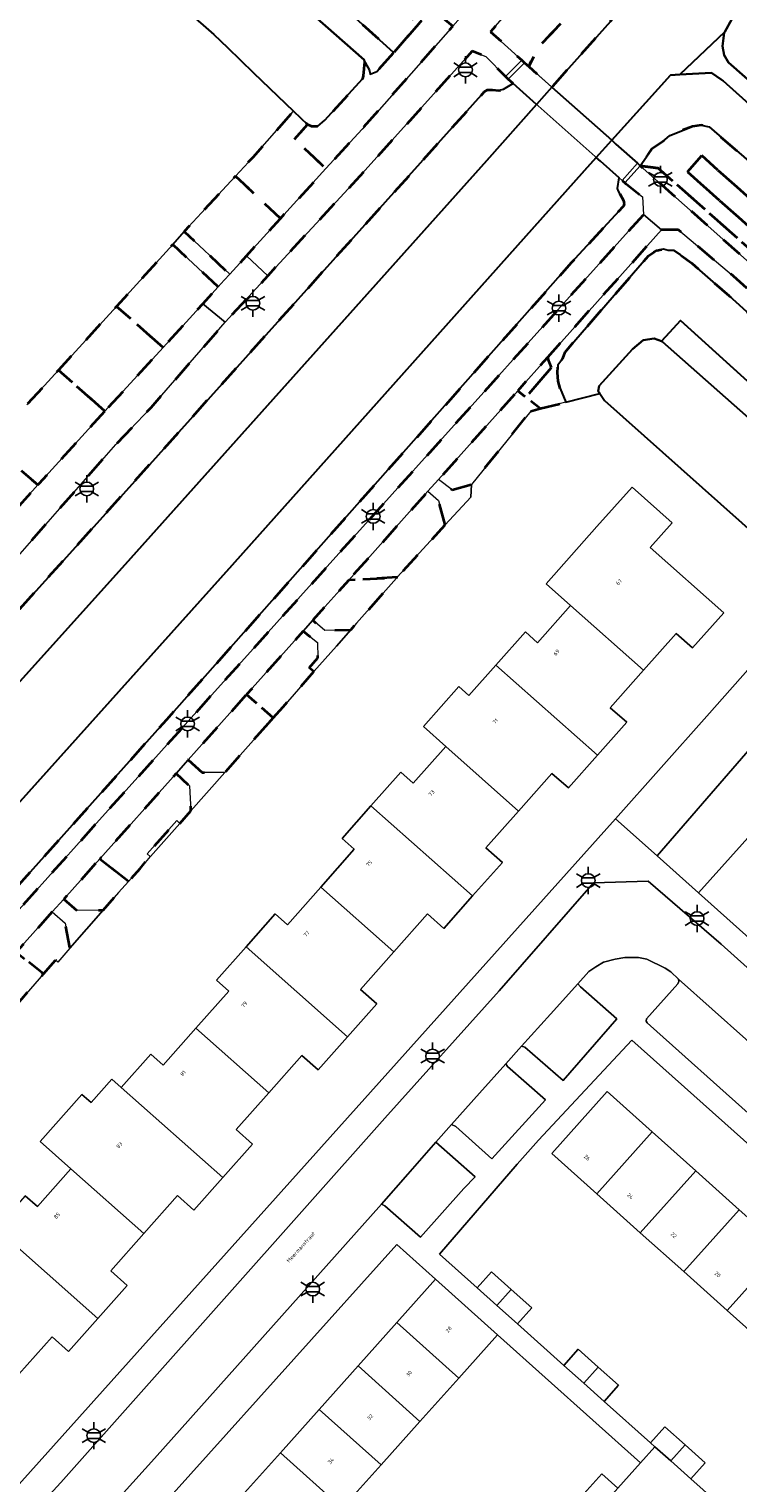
# Model space of a CAD drawing. Extents: x 105780 to 185197, y 477999 to 525027.
# Tile 246 of 256: x 108890 to 108956, y 479747 to 479881. Entities that reach past the tile are written whole.
import ezdxf
from ezdxf.enums import TextEntityAlignment as Align

# ---------------------------------------------------------------- set-up
doc = ezdxf.new("R2010")
doc.units = 0
doc.linetypes.add('XX-HIDDEN', pattern=[4, 2, -2])
for name, color, linetype, lineweight in [('B-GV-GR-MATERIAALGRENS-G', 252, 'XX-HIDDEN', 35), ('B-RO-IE-MEUBILAIR_WEGMEUBILAIR-S', 252, 'Continuous', 25), ('B-WE-GW-WATERGANG_SLOOT_INSTEEK-G', 252, 'Continuous', 30), ('B-XX-KG-KADASTRAAL_BEBOUWING-G', 252, 'Continuous', 20), ('B1-WE-KW-KUNSTWERK_DEK-BRUG', 252, 'Continuous', 18), ('B1-WE-KW-KUNSTWERK_LANDHOOFD-GV', 252, 'Continuous', 18), ('B1-WE-OG-BEBOUWING-T18', 7, 'Continuous', 18), ('B1-WE-OG-TERREIN_ERF-GV', 252, 'Continuous', 18), ('B1-WE-OG-TOPOGRAFIE-T18', 10, 'Continuous', 18), ('B1-WE-VH-VERHARDING_ASFALT-GV', 252, 'Continuous', 18), ('B1-WE-VH-VERHARDING_BETONSTRAATSTEEN-GV', 252, 'Continuous', 18), ('B1-WE-VH-VERHARDING_TEGEL-GV', 252, 'Continuous', 18)]:
    doc.layers.add(name, color=color, linetype=linetype, lineweight=lineweight)
doc.styles.add('NLCS-ISO', font='NLCS-ISO.ttf')
doc.styles.add('NLCS-ISO-M200-T18', font='NLCS-ISO.ttf', dxfattribs={"height": 0.36})

# ---------------------------------------------------------------- blocks, each defined once
blk = doc.blocks.new('B-SIE-WEG_LICHTMAST-SO')
at = {"ltscale": 0.1}
for p, q in [((-1.1, 0.63), (-2.19, 1.27)), ((0, 1.27), (0, 2.53)), ((1.1, 0.63), (2.19, 1.27)), ((-1.1, -0.63), (-2.19, -1.27)), ((0, -1.27), (0, -2.53)), ((1.1, -0.63), (2.19, -1.27))]:
    blk.add_line(p, q, dxfattribs=at)
at = {"flags": 128}
for points in [[(-1.16, 0.5), (1.16, 0.5)], [(-1.16, -0.5), (1.16, -0.5)]]:
    blk.add_lwpolyline(points, dxfattribs=at)
at = {"ltscale": 0.1}
blk.add_circle((0, 0), 1.27, dxfattribs=at)
at = {"style": 'NLCS-ISO'}
blk.add_attdef('TYPE', text='', height=1.8, dxfattribs=at).set_placement((0, 2.53), align=Align.BOTTOM_CENTER)

msp = doc.modelspace()

# ---------------------------------------------------------------- linework, layer by layer
at = {"layer": 'B-GV-GR-MATERIAALGRENS-G', "flags": 128}
for points in [[(108887.532, 479917.007), (108885.185, 479914.41), (108924.063, 479879.288), (108926.378, 479881.913)], [(108941.62, 479884.17), (108941.97, 479884.37), (108942.64, 479884.9), (108942.85, 479885), (108943.03, 479885.01), (108943.88, 479884.51), (108944.28, 479884.37), (108944.49, 479884.47), (108944.79, 479884.74), (108939.937, 479889.096), (108933.06, 479881.23), (108935.95, 479878.58), (108936.204, 479878.354), (108936.59, 479878.01), (108937.06, 479878.95), (108937.35, 479879.65)], [(108945.717, 479883.915), (108944.79, 479884.74), (108944.49, 479884.47), (108944.28, 479884.37), (108943.88, 479884.51), (108943.03, 479885.01), (108942.85, 479885), (108942.64, 479884.9), (108941.97, 479884.37), (108941.62, 479884.17), (108937.35, 479879.65), (108937.06, 479878.95), (108936.59, 479878.01), (108938.746, 479876.089)], [(108929.559, 479881.741), (108927.55, 479883.363), (108926.378, 479881.913), (108924.063, 479879.288), (108922.521, 479877.538), (108921.895, 479877.281), (108921.885, 479877.331), (108921.805, 479877.733), (108921.363, 479878.475), (108921.378, 479878.426), (108921.236, 479877.148), (108921.177, 479876.851), (108917.697, 479873.028), (108917.042, 479872.452), (108916.49, 479872.428), (108916.081, 479872.629), (108914.892, 479871.248), (108917.796, 479868.527), (108921.14, 479872.19)], [(108935.143, 479876.434), (108934.694, 479876.834), (108934.44, 479877.06), (108932.62, 479878.94), (108931.35, 479879.42), (108920.6, 479867.46), (108912.4, 479858.6), (108908.46, 479854.29), (108901.55, 479846.35), (108898.31, 479842.95), (108887.03, 479830.09), (108878.36, 479820.59), (108865.14, 479805.97), (108861.156, 479801.48), (108860.86, 479800.78), (108856.16, 479795.67), (108833, 479769.87), (108831.78, 479768.37), (108831.47, 479767.9), (108831.18, 479767.14), (108831.09, 479766.3), (108830.94, 479765.75), (108831.12, 479765.01), (108831.42, 479764.22), (108831.71, 479763.66), (108832.409, 479762.978), (108845.218, 479751.468), (108845.658, 479751.074), (108849.457, 479755.313), (108894.66, 479805.75), (108896.246, 479807.515), (108947.23, 479864.26), (108947.13, 479865.9), (108945.63, 479867.09), (108945.497, 479867.208), (108945.243, 479867.434), (108944.968, 479867.68), (108944.838, 479866.7), (108944.92, 479866.43), (108945.38, 479865.56), (108945.45, 479865.26), (108945.37, 479865.05), (108940.54, 479859.78), (108903, 479817.4), (108895.091, 479808.555), (108851.69, 479760.02), (108850.88, 479759.39), (108850.18, 479758.94), (108848.92, 479758.44), (108847.95, 479757.95), (108846.91, 479757.75), (108846.13, 479757.78), (108845.2, 479757.71), (108844.3, 479757.73), (108842.75, 479758.35), (108838.39, 479761.67), (108837.67, 479762.39), (108837.03, 479763.32), (108836.42, 479764.85), (108836.15, 479766.43), (108836.27, 479767.69), (108836.88, 479769.03), (108838.27, 479770.8), (108849.63, 479783.74), (108878.5, 479815.61), (108897.1, 479836.25), (108932.47, 479875.64), (108932.76, 479875.83), (108933.23, 479875.85), (108933.81, 479875.78), (108934.22, 479875.86)], [(108914.892, 479871.248), (108916.081, 479872.629), (108914.786, 479873.871), (108910.999, 479869.553), (108909.401, 479867.829), (108913.583, 479863.911), (108917.796, 479868.527)], [(108946.93, 479868.8), (108948.61, 479868.57), (108968.687, 479850.795), (108974.144, 479845.888), (108978.397, 479850.71), (108953.32, 479872.4), (108952.57, 479872.57), (108951.77, 479872.45), (108949.68, 479871.61), (108949.01, 479871.01), (108947.99, 479870.34), (108947.501, 479869.63)], [(108951.31, 479868.241), (108952.643, 479869.732), (108975.021, 479849.751), (108973.688, 479848.26)], [(108951.31, 479868.241), (108973.688, 479848.26), (108975.021, 479849.751), (108952.643, 479869.732)], [(108948.61, 479868.57), (108946.93, 479868.8), (108968.02, 479850.05), (108974.234, 479844.478), (108974.895, 479845.213), (108979.154, 479850.056), (108981.416, 479852.62), (108982.747, 479854.128), (108983.951, 479855.493), (108983.201, 479856.155), (108978.397, 479850.71), (108974.144, 479845.888), (108968.687, 479850.795)], [(108913.583, 479863.911), (108909.401, 479867.829), (108908.96, 479867.353), (108906.242, 479864.421), (108904.643, 479862.696), (108908.868, 479858.738), (108910.412, 479860.438)], [(109032.73, 479786.9), (109031.97, 479789.21), (109031.23, 479790.46), (109018.828, 479801.685), (108994.98, 479823.27), (108976.28, 479839.975), (108967.7, 479847.64), (108955.59, 479858.54), (108950.47, 479862.84), (108948.89, 479862.85), (108938.319, 479851.005), (108938.707, 479850.076), (108939.29, 479850.29), (108939.75, 479850.91), (108939.96, 479851.52), (108947.7, 479860.44), (108948.19, 479860.79), (108948.48, 479860.93), (108949.08, 479861.07), (108949.53, 479860.94), (108950.04, 479860.93), (108950.66, 479860.54), (108951.71, 479859.75), (108955.19, 479856.72), (108975.121, 479838.673), (108984.869, 479829.846), (108986.93, 479827.98), (109012.61, 479805.15), (109017.038, 479801.174), (109017.718, 479800.563), (109026.43, 479792.74), (109027.65, 479791.57), (109028.31, 479790.85), (109028.79, 479790.18), (109029.18, 479789.42), (109029.71, 479788.18), (109030.33, 479787.04), (109030.45, 479785.61), (109030.36, 479784.14), (109030.09, 479782.72), (109029.821, 479781.949), (109031.65, 479780.66), (109032.45, 479782.28), (109032.71, 479783.88), (109032.79, 479785.41)], [(108907.801, 479857.561), (108903.59, 479861.482), (108898.375, 479855.755), (108902.693, 479851.946), (108906.375, 479855.988)], [(108902.693, 479851.946), (108898.375, 479855.755), (108892.988, 479849.839), (108897.304, 479846.032)], [(108938.707, 479850.076), (108938.319, 479851.005), (108935.57, 479847.924), (108936.321, 479847.327)], [(108897.304, 479846.032), (108892.988, 479849.839), (108890.056, 479846.618), (108886.787, 479842.975), (108891.076, 479839.192), (108891.19, 479839.32)], [(108939.51, 479848.15), (108939.33, 479848.83), (108939.26, 479849.63), (108939.29, 479850.29), (108938.707, 479850.076), (108936.321, 479847.327), (108937.649, 479846.269), (108940.043, 479846.873)], [(108936.78, 479846.05), (108937.649, 479846.269), (108936.321, 479847.327), (108935.57, 479847.924), (108928.235, 479839.704), (108929.49, 479838.74), (108931.29, 479839.24)], [(108891.076, 479839.192), (108886.787, 479842.975), (108876.266, 479831.255), (108880.578, 479827.451)], [(108928.858, 479835.486), (108928.24, 479837.76), (108927.25, 479838.6), (108919.906, 479830.374), (108924.398, 479830.624)], [(108924.33, 479830.55), (108924.398, 479830.624), (108919.906, 479830.374), (108916.571, 479826.639), (108917.68, 479825.69), (108920.104, 479825.76), (108920.639, 479826.366)], [(108916.68, 479821.88), (108916.24, 479822.24), (108917.03, 479823.17), (108917, 479824.58), (108915.67, 479825.63), (108910.433, 479819.764), (108912.892, 479817.579), (108913.823, 479818.619)], [(108912.489, 479817.129), (108912.892, 479817.579), (108910.433, 479819.764), (108905.02, 479813.7), (108906.32, 479812.51), (108908.432, 479812.53)], [(108904.248, 479807.798), (108904.253, 479807.794), (108905.28, 479808.958), (108905.14, 479811.29), (108903.893, 479812.437), (108896.833, 479804.526), (108899.486, 479802.415), (108900.56, 479803.612), (108901.488, 479804.746), (108901.226, 479804.979), (108903.956, 479808.057)], [(108899.486, 479802.415), (108896.833, 479804.526), (108893.5, 479800.79), (108894.74, 479799.71), (108897.134, 479799.75), (108898.556, 479801.379)], [(108892.422, 479799.588), (108889.081, 479795.854), (108891.603, 479793.849), (108892.72, 479795.13), (108892.935, 479794.933), (108894.06, 479796.222), (108893.62, 479798.55)], [(108888.808, 479790.644), (108889.59, 479791.54), (108891.603, 479793.849), (108889.081, 479795.854), (108881.702, 479787.608), (108882.9, 479786.5), (108885.217, 479786.58), (108887.489, 479789.139)]]:
    msp.add_lwpolyline(points, close=True, dxfattribs=at)
at = {"layer": 'B-WE-GW-WATERGANG_SLOOT_INSTEEK-G', "flags": 128}
for points in [[(109037.277, 479973.822), (109031.167, 479979.502), (109000, 479944.927), (108971.255, 479912.587), (108946.736, 479885.06), (108945.717, 479883.915), (108938.746, 479876.089), (108944.285, 479871.156), (108949.725, 479877.198), (108950.596, 479877.247), (108954.768, 479881.201), (108955.425, 479882.4), (108979.517, 479909.123), (109000, 479931.794), (109005.85, 479938.458), (109015.443, 479950.248)], [(108885.185, 479914.41), (108883.322, 479912.349), (108897.014, 479900.053), (108921.323, 479878.611), (108921.363, 479878.475), (108921.805, 479877.733), (108921.885, 479877.331), (108921.895, 479877.281), (108922.521, 479877.538), (108924.063, 479879.288)], [(108954.768, 479881.201), (108950.596, 479877.247), (108953.533, 479877.411), (108954.437, 479876.81), (108954.631, 479876.681), (108978.609, 479855.142), (108979.913, 479856.614), (108955.113, 479878.369), (108954.707, 479879.066), (108954.572, 479879.887), (108954.722, 479881.117)], [(108937.323, 479874.491), (108932.695, 479869.295), (108899.714, 479832.407), (108842.764, 479769.142), (108841.582, 479767.829), (108841.093, 479766.828), (108840.917, 479765.867), (108840.839, 479764.919), (108841.059, 479764.055), (108841.45, 479763.33), (108842.096, 479762.646), (108842.913, 479762.131), (108843.957, 479761.657), (108844.833, 479761.565), (108845.499, 479761.631), (108846.365, 479762.106), (108848.688, 479764.671), (108870.271, 479788.505), (108909.098, 479831.747), (108941.751, 479868.341), (108942.853, 479869.565), (108944.285, 479871.156), (108938.746, 479876.089)], [(108981.793, 479826.264), (108950.666, 479854.437), (108949.659, 479853.325), (108948.892, 479852.523), (108949.006, 479852.478), (109000, 479807.384), (109022.5, 479787.215), (109023.994, 479785.876), (109024.619, 479785.242), (109025.012, 479784.61), (109026.571, 479784.237), (109026.726, 479785.841), (109013.725, 479797.484), (109001.004, 479808.877)], [(108948.892, 479852.523), (108948.23, 479852.781), (108947.21, 479852.605), (108946.214, 479851.791), (108943.119, 479848.375), (108943.044, 479847.881), (108943.186, 479847.666), (108943.618, 479847.013), (108963.424, 479829.374), (108971.352, 479822.313), (108986.974, 479808.4), (108987.748, 479809.262), (108989.757, 479807.458), (108988.99, 479806.604), (109000, 479796.799), (109010.131, 479788.262), (109014.33, 479785.055), (109016.773, 479783.189), (109017.182, 479782.877), (109017.507, 479782.047), (109017.534, 479781.185), (109022.5, 479787.215), (109000, 479807.384), (108949.006, 479852.478)]]:
    msp.add_lwpolyline(points, close=True, dxfattribs=at)
for points in [[(108800.686, 479974.205), (108907.397, 479880.955), (108908.652, 479879.751), (108911.081, 479877.423), (108914.786, 479873.871), (108916.081, 479872.629), (108916.49, 479872.428), (108917.042, 479872.452), (108917.697, 479873.028), (108921.177, 479876.851), (108921.236, 479877.148), (108921.378, 479878.426), (108921.363, 479878.475), (108921.323, 479878.611), (108897.014, 479900.053), (108883.322, 479912.349)], [(108955.425, 479882.4), (108954.768, 479881.201), (108954.722, 479881.117), (108954.572, 479879.887), (108954.707, 479879.066), (108955.113, 479878.369), (108979.913, 479856.614)], [(108842.764, 479769.142), (108899.714, 479832.407), (108932.695, 479869.295), (108937.323, 479874.491), (108935.143, 479876.434), (108934.22, 479875.86), (108933.81, 479875.78), (108933.23, 479875.85), (108932.76, 479875.83), (108932.47, 479875.64), (108897.1, 479836.25), (108878.5, 479815.61)], [(108978.609, 479855.142), (108954.631, 479876.681), (108954.437, 479876.81), (108953.533, 479877.411), (108950.596, 479877.247), (108949.725, 479877.198), (108944.285, 479871.156), (108944.678, 479870.806), (108946.676, 479869.026), (108946.93, 479868.8), (108947.501, 479869.63), (108947.99, 479870.34), (108949.01, 479871.01), (108949.68, 479871.61), (108951.77, 479872.45), (108952.57, 479872.57), (108953.32, 479872.4), (108978.397, 479850.71)], [(108851.69, 479760.02), (108895.091, 479808.555), (108903, 479817.4), (108940.54, 479859.78), (108945.37, 479865.05), (108945.45, 479865.26), (108945.38, 479865.56), (108944.92, 479866.43), (108944.838, 479866.7), (108944.968, 479867.68), (108943.244, 479869.216), (108942.853, 479869.565), (108941.751, 479868.341), (108909.098, 479831.747), (108870.271, 479788.505)], [(108975.121, 479838.673), (108955.19, 479856.72), (108951.71, 479859.75), (108950.66, 479860.54), (108950.04, 479860.93), (108949.53, 479860.94), (108949.08, 479861.07), (108948.48, 479860.93), (108948.19, 479860.79), (108947.7, 479860.44), (108939.96, 479851.52), (108939.75, 479850.91), (108939.29, 479850.29), (108939.26, 479849.63), (108939.33, 479848.83), (108939.51, 479848.15), (108940.043, 479846.873), (108943.186, 479847.666), (108943.044, 479847.881), (108943.119, 479848.375), (108946.214, 479851.791), (108947.21, 479852.605), (108948.23, 479852.781), (108948.892, 479852.523), (108949.659, 479853.325), (108950.666, 479854.437), (108981.793, 479826.264)]]:
    msp.add_lwpolyline(points, dxfattribs=at)
at = {"layer": 'B-XX-KG-KADASTRAAL_BEBOUWING-G', "flags": 128}
for points in [[(108947.859, 479833.386), (108949.9, 479835.687), (108946.169, 479838.994), (108942.919, 479835.33), (108938.206, 479830.015), (108940.475, 479828.003), (108947.237, 479822.006), (108950.265, 479825.42), (108951.784, 479824.073), (108954.681, 479827.34)], [(108947.237, 479822.006), (108940.475, 479828.003), (108937.42, 479824.558), (108936.284, 479825.566), (108933.548, 479822.481), (108942.965, 479814.129), (108945.677, 479817.187), (108944.158, 479818.534)], [(108933.548, 479822.481), (108931.045, 479819.658), (108930.11, 479820.486), (108926.823, 479816.78), (108928.894, 479814.943), (108935.656, 479808.946), (108938.747, 479812.433), (108940.267, 479811.086), (108942.965, 479814.129)], [(108935.656, 479808.946), (108928.894, 479814.943), (108925.877, 479811.541), (108924.741, 479812.549), (108921.967, 479809.421), (108931.384, 479801.07), (108934.147, 479804.185), (108932.628, 479805.532)], [(108921.967, 479809.421), (108919.291, 479806.403), (108920.42, 479805.402), (108917.306, 479801.89), (108924.075, 479795.887), (108927.204, 479799.416), (108928.723, 479798.069), (108931.384, 479801.07)], [(108924.075, 479795.887), (108917.306, 479801.89), (108914.22, 479798.411), (108913.091, 479799.412), (108910.386, 479796.362), (108919.803, 479788.01), (108922.504, 479791.056), (108920.985, 479792.403)], [(108910.386, 479796.362), (108907.641, 479793.267), (108908.778, 479792.259), (108905.732, 479788.824), (108912.493, 479782.827), (108915.561, 479786.287), (108917.08, 479784.94), (108919.803, 479788.01)], [(108912.493, 479782.827), (108905.732, 479788.824), (108902.691, 479785.395), (108901.555, 479786.403), (108898.805, 479783.302), (108908.222, 479774.95), (108910.974, 479778.054), (108909.455, 479779.401)], [(108898.805, 479783.302), (108897.932, 479784.076), (108896.015, 479781.913), (108895.171, 479782.661), (108891.298, 479778.293), (108894.15, 479775.764), (108900.912, 479769.767), (108904.031, 479773.285), (108905.55, 479771.938), (108908.222, 479774.95)], [(108948.048, 479779.192), (108943.869, 479782.933), (108938.726, 479777.187), (108942.905, 479773.446)], [(108952.078, 479775.584), (108948.048, 479779.192), (108942.905, 479773.446), (108946.936, 479769.839)], [(108900.912, 479769.767), (108894.15, 479775.764), (108891.049, 479772.266), (108889.912, 479773.274), (108887.224, 479770.242), (108896.641, 479761.891), (108899.358, 479764.955), (108897.839, 479766.301)], [(108956.109, 479771.977), (108952.078, 479775.584), (108946.936, 479769.839), (108950.967, 479766.231)], [(108960.139, 479768.369), (108956.109, 479771.977), (108950.967, 479766.231), (108954.997, 479762.624)], [(108887.224, 479770.242), (108884.482, 479767.151), (108885.618, 479766.143), (108882.569, 479762.705), (108889.331, 479756.708), (108892.401, 479760.171), (108893.921, 479758.824), (108896.641, 479761.891)], [(108964.169, 479764.761), (108960.139, 479768.369), (108954.997, 479762.624), (108959.028, 479759.016)], [(108931.817, 479764.72), (108933.638, 479763.092), (108934.972, 479764.582), (108933.15, 479766.211)], [(108927.965, 479765.525), (108924.365, 479761.503), (108930.108, 479756.363), (108933.709, 479760.383)], [(108934.972, 479764.582), (108933.638, 479763.092), (108935.554, 479761.379), (108936.887, 479762.87)], [(108924.365, 479761.503), (108920.766, 479757.482), (108926.506, 479752.344), (108930.108, 479756.363)], [(108939.85, 479757.539), (108941.705, 479755.881), (108943.038, 479757.371), (108941.183, 479759.03)], [(108920.766, 479757.482), (108917.166, 479753.461), (108922.905, 479748.324), (108926.506, 479752.344)], [(108943.038, 479757.371), (108941.705, 479755.881), (108943.587, 479754.198), (108944.92, 479755.689)], [(108917.166, 479753.461), (108913.566, 479749.44), (108919.303, 479744.305), (108922.905, 479748.324)], [(108947.89, 479750.35), (108948.296, 479749.987), (108949.77, 479748.67), (108951.103, 479750.16), (108949.223, 479751.841)], [(108951.103, 479750.16), (108949.77, 479748.67), (108951.627, 479747.01), (108952.959, 479748.501)], [(108913.566, 479749.44), (108909.967, 479745.418), (108915.702, 479740.285), (108919.303, 479744.305)], [(108944.864, 479746.157), (108943.375, 479747.493), (108941.411, 479745.301), (108942.902, 479743.967)]]:
    msp.add_lwpolyline(points, close=True, dxfattribs=at)
at = {"layer": 'B1-WE-KW-KUNSTWERK_DEK-BRUG', "flags": 128}
msp.add_lwpolyline([(108934.44, 479877.06), (108934.694, 479876.834), (108945.243, 479867.434), (108945.497, 479867.208), (108946.93, 479868.8), (108946.676, 479869.026), (108936.204, 479878.354), (108935.95, 479878.58)], close=True, dxfattribs=at)
at = {"layer": 'B1-WE-KW-KUNSTWERK_LANDHOOFD-GV', "flags": 128}
for points in [[(108936.204, 479878.354), (108935.95, 479878.58), (108934.44, 479877.06), (108934.694, 479876.834)], [(108946.93, 479868.8), (108946.676, 479869.026), (108945.243, 479867.434), (108945.497, 479867.208)]]:
    msp.add_lwpolyline(points, close=True, dxfattribs=at)
at = {"layer": 'B1-WE-OG-TERREIN_ERF-GV', "flags": 128}
for points in [[(108890.056, 479846.618), (108892.988, 479849.839), (108898.375, 479855.755), (108903.59, 479861.482), (108904.643, 479862.696), (108906.242, 479864.421), (108908.96, 479867.353), (108909.401, 479867.829), (108910.999, 479869.553), (108914.786, 479873.871), (108911.081, 479877.423), (108908.652, 479879.751), (108907.397, 479880.955), (108800.686, 479974.205)], [(108963.424, 479829.374), (108943.618, 479847.013), (108943.186, 479847.666), (108940.043, 479846.873), (108937.649, 479846.269), (108936.78, 479846.05), (108931.29, 479839.24), (108931.22, 479838.06), (108928.858, 479835.486), (108924.398, 479830.624), (108924.33, 479830.55), (108920.639, 479826.366), (108920.104, 479825.76), (108918.757, 479824.233), (108916.68, 479821.88), (108913.823, 479818.619), (108912.892, 479817.579), (108912.489, 479817.129), (108908.432, 479812.53), (108905.28, 479808.958), (108904.253, 479807.794), (108904.248, 479807.798), (108901.512, 479804.725), (108901.488, 479804.746), (108900.56, 479803.612), (108899.486, 479802.415), (108898.556, 479801.379), (108897.134, 479799.75), (108894.06, 479796.222), (108892.935, 479794.933), (108892.72, 479795.13), (108891.603, 479793.849), (108889.59, 479791.54)], [(108889.912, 479773.274), (108891.049, 479772.266), (108894.15, 479775.764), (108891.298, 479778.293), (108895.171, 479782.661), (108896.015, 479781.913), (108897.932, 479784.076), (108898.805, 479783.302), (108901.555, 479786.403), (108902.691, 479785.395), (108905.732, 479788.824), (108908.778, 479792.259), (108907.641, 479793.267), (108910.386, 479796.362), (108913.091, 479799.412), (108914.22, 479798.411), (108917.306, 479801.89), (108920.42, 479805.402), (108919.291, 479806.403), (108921.967, 479809.421), (108924.741, 479812.549), (108925.877, 479811.541), (108928.894, 479814.943), (108926.823, 479816.78), (108930.11, 479820.486), (108931.045, 479819.658), (108933.548, 479822.481), (108936.284, 479825.566), (108937.42, 479824.558), (108940.475, 479828.003), (108938.206, 479830.015), (108942.919, 479835.33), (108946.169, 479838.994), (108949.9, 479835.687), (108947.859, 479833.386), (108954.681, 479827.34), (108951.784, 479824.073), (108950.265, 479825.42), (108947.237, 479822.006), (108944.158, 479818.534), (108945.677, 479817.187), (108942.965, 479814.129), (108940.267, 479811.086), (108938.747, 479812.433), (108935.656, 479808.946), (108932.628, 479805.532), (108934.147, 479804.185), (108931.384, 479801.07), (108928.723, 479798.069), (108927.204, 479799.416), (108924.075, 479795.887), (108920.985, 479792.403), (108922.504, 479791.056), (108919.803, 479788.01), (108917.08, 479784.94), (108915.561, 479786.287), (108912.493, 479782.827), (108909.455, 479779.401), (108910.974, 479778.054), (108908.222, 479774.95), (108905.55, 479771.938), (108904.031, 479773.285), (108900.912, 479769.767), (108897.839, 479766.301), (108899.358, 479764.955), (108896.641, 479761.891), (108893.921, 479758.824), (108892.401, 479760.171), (108889.331, 479756.708)], [(108885.82, 479742.64), (108944.65, 479808.24), (108953.099, 479817.753), (108957.861, 479823.115)], [(108965.564, 479816.11), (108952.334, 479801.364), (108988.02, 479769.43)], [(108976.469, 479743.406), (108984.9, 479753.24), (108983.269, 479754.681), (108970.87, 479765.64), (108946.15, 479787.7), (108937.51, 479778.41), (108935.52, 479776.19), (108928.322, 479767.845), (108931.817, 479764.72), (108933.15, 479766.211), (108934.972, 479764.582), (108936.887, 479762.87), (108935.554, 479761.379), (108939.85, 479757.539), (108941.183, 479759.03), (108943.038, 479757.371), (108944.92, 479755.689), (108943.587, 479754.198), (108947.89, 479750.35), (108949.223, 479751.841), (108951.103, 479750.16), (108952.959, 479748.501), (108951.627, 479747.01), (108955.923, 479743.17)], [(108941.411, 479745.301), (108943.375, 479747.493), (108944.864, 479746.157), (108946.953, 479748.488), (108933.709, 479760.383), (108930.108, 479756.363), (108926.506, 479752.344), (108922.905, 479748.324), (108919.303, 479744.305)]]:
    msp.add_lwpolyline(points, dxfattribs=at)
for points in [[(108942.905, 479773.446), (108938.726, 479777.187), (108943.869, 479782.933), (108948.048, 479779.192), (108952.078, 479775.584), (108956.109, 479771.977), (108960.139, 479768.369), (108964.169, 479764.761), (108968.199, 479761.154), (108972.23, 479757.546), (108976.26, 479753.939), (108980.439, 479750.198), (108975.298, 479744.454), (108971.119, 479748.195), (108967.088, 479751.802), (108963.058, 479755.409), (108959.028, 479759.016), (108954.997, 479762.624), (108950.967, 479766.231), (108946.936, 479769.839)], [(108917.166, 479753.461), (108920.766, 479757.482), (108924.365, 479761.503), (108927.965, 479765.525), (108924.363, 479768.749), (108895.71, 479736.83), (108895.62, 479735.54), (108898.644, 479732.769), (108899.17, 479733.357), (108902.768, 479737.376), (108906.367, 479741.397), (108909.967, 479745.418), (108913.566, 479749.44)]]:
    msp.add_lwpolyline(points, close=True, dxfattribs=at)
at = {"layer": 'B1-WE-VH-VERHARDING_ASFALT-GV', "flags": 128}
for points in [[(108931.35, 479879.42), (108932.62, 479878.94), (108934.44, 479877.06), (108935.95, 479878.58), (108933.06, 479881.23), (108939.937, 479889.096), (108937.752, 479891.055), (108930.936, 479883.303), (108929.559, 479881.741), (108921.14, 479872.19), (108917.796, 479868.527), (108913.583, 479863.911), (108910.412, 479860.438), (108912.4, 479858.6), (108920.6, 479867.46)], [(108934.44, 479877.06), (108934.694, 479876.834), (108945.243, 479867.434), (108945.497, 479867.208), (108946.93, 479868.8), (108946.676, 479869.026), (108936.204, 479878.354), (108935.95, 479878.58)], [(108898.31, 479842.95), (108901.55, 479846.35), (108908.46, 479854.29), (108906.375, 479855.988), (108902.693, 479851.946), (108897.304, 479846.032), (108891.19, 479839.32), (108891.076, 479839.192), (108880.578, 479827.451), (108872.58, 479818.505), (108867.249, 479812.541), (108862.986, 479807.773), (108865.14, 479805.97), (108878.36, 479820.59), (108887.03, 479830.09)]]:
    msp.add_lwpolyline(points, close=True, dxfattribs=at)
msp.add_lwpolyline([(108968.02, 479850.05), (108946.93, 479868.8), (108945.497, 479867.208), (108945.63, 479867.09), (108947.13, 479865.9), (108947.23, 479864.26), (108948.89, 479862.85), (108950.47, 479862.84), (108955.59, 479858.54), (108967.7, 479847.64)], dxfattribs=at)
at = {"layer": 'B1-WE-VH-VERHARDING_BETONSTRAATSTEEN-GV', "flags": 128}
for points in [[(108912.4, 479858.6), (108910.412, 479860.438), (108908.868, 479858.738), (108908.362, 479858.18), (108907.801, 479857.561), (108906.375, 479855.988), (108908.46, 479854.29)], [(108961.514, 479819.793), (108964.45, 479823.17), (108960.85, 479826.48), (108957.861, 479823.115), (108953.099, 479817.753), (108944.65, 479808.24), (108948.487, 479804.807), (108956.318, 479813.815)], [(108965.564, 479816.11), (108968.57, 479819.46), (108964.45, 479823.17), (108961.514, 479819.793), (108956.318, 479813.815), (108948.487, 479804.807), (108952.334, 479801.364)], [(108944.75, 479789.68), (108941.39, 479792.65), (108941.14, 479792.93), (108938.604, 479790.116), (108935.931, 479787.15), (108936.24, 479787.04), (108939.79, 479783.96)], [(108950.49, 479793.37), (108950.51, 479793.13), (108950.42, 479792.92), (108947.51, 479789.68), (108947.49, 479789.47), (108947.58, 479789.32), (108947.89, 479789.04), (108965.98, 479772.83), (108966.23, 479772.72), (108969.08, 479776.13), (108969.25, 479776.26), (108969.66, 479776.22), (108959.844, 479785.002)], [(108938.16, 479782.18), (108934.61, 479785.27), (108934.461, 479785.508), (108932.02, 479782.778), (108929.432, 479779.884), (108929.85, 479779.7), (108933.18, 479776.7)], [(108930.58, 479773.94), (108931.63, 479775.02), (108927.97, 479778.25), (108925.37, 479775.273), (108922.94, 479772.49), (108923.24, 479772.32), (108926.57, 479769.44)]]:
    msp.add_lwpolyline(points, close=True, dxfattribs=at)
for points in [[(108990.863, 479763.884), (108954.43, 479796.59), (108947.68, 479802.44), (108942.6, 479802.28), (108933.86, 479792.27), (108923.26, 479780.47), (108893.2, 479746.67), (108886.33, 479739.19)], [(108890.39, 479736.179), (108901.9, 479748.9), (108922.94, 479772.49), (108925.37, 479775.273), (108927.97, 479778.25), (108929.432, 479779.884), (108932.02, 479782.778), (108934.461, 479785.508), (108935.931, 479787.15), (108938.604, 479790.116), (108941.14, 479792.93), (108942.17, 479794.06), (108942.81, 479794.51), (108943.54, 479794.93), (108944.61, 479795.21), (108945.5, 479795.37), (108946.76, 479795.37), (108947.54, 479795.22), (108949.25, 479794.39), (108949.78, 479794.03), (108950.49, 479793.37), (108959.844, 479785.002)]]:
    msp.add_lwpolyline(points, dxfattribs=at)
at = {"layer": 'B1-WE-VH-VERHARDING_TEGEL-GV', "flags": 128}
for points in [[(108938.746, 479876.089), (108936.59, 479878.01), (108936.204, 479878.354), (108934.694, 479876.834), (108935.143, 479876.434), (108937.323, 479874.491)], [(108944.285, 479871.156), (108942.853, 479869.565), (108943.244, 479869.216), (108944.968, 479867.68), (108945.243, 479867.434), (108946.676, 479869.026), (108944.678, 479870.806)], [(108904.643, 479862.696), (108903.59, 479861.482), (108907.801, 479857.561), (108908.362, 479858.18), (108908.868, 479858.738)], [(108931.29, 479839.24), (108929.49, 479838.74), (108928.235, 479839.704), (108927.25, 479838.6), (108928.24, 479837.76), (108928.858, 479835.486), (108931.22, 479838.06)], [(108920.104, 479825.76), (108917.68, 479825.69), (108916.571, 479826.639), (108915.67, 479825.63), (108917, 479824.58), (108917.03, 479823.17), (108916.24, 479822.24), (108916.68, 479821.88), (108918.757, 479824.233)], [(108908.432, 479812.53), (108906.32, 479812.51), (108905.02, 479813.7), (108903.893, 479812.437), (108905.14, 479811.29), (108905.28, 479808.958)], [(108990.863, 479763.884), (108992.306, 479765.634), (108988.02, 479769.43), (108952.334, 479801.364), (108948.487, 479804.807), (108944.65, 479808.24), (108885.82, 479742.64), (108877.05, 479732.66), (108876.32, 479732.35), (108875.42, 479732.32), (108875.09, 479732.45), (108878.063, 479729.888), (108878.47, 479730.38), (108886.33, 479739.19), (108893.2, 479746.67), (108923.26, 479780.47), (108933.86, 479792.27), (108942.6, 479802.28), (108947.68, 479802.44), (108954.43, 479796.59)], [(108904.248, 479807.798), (108903.956, 479808.057), (108901.226, 479804.979), (108901.488, 479804.746), (108901.512, 479804.725)], [(108897.134, 479799.75), (108894.74, 479799.71), (108893.5, 479800.79), (108892.422, 479799.588), (108893.62, 479798.55), (108894.06, 479796.222)]]:
    msp.add_lwpolyline(points, close=True, dxfattribs=at)
for points in [[(108889.081, 479795.854), (108892.422, 479799.588), (108893.5, 479800.79), (108896.833, 479804.526), (108903.893, 479812.437), (108905.02, 479813.7), (108910.433, 479819.764), (108915.67, 479825.63), (108916.571, 479826.639), (108919.906, 479830.374), (108927.25, 479838.6), (108928.235, 479839.704), (108935.57, 479847.924), (108938.319, 479851.005), (108948.89, 479862.85), (108947.23, 479864.26), (108896.246, 479807.515), (108894.66, 479805.75), (108849.457, 479755.313)], [(108965.98, 479772.83), (108947.89, 479789.04), (108947.58, 479789.32), (108947.49, 479789.47), (108947.51, 479789.68), (108950.42, 479792.92), (108950.51, 479793.13), (108950.49, 479793.37), (108949.78, 479794.03), (108949.25, 479794.39), (108947.54, 479795.22), (108946.76, 479795.37), (108945.5, 479795.37), (108944.61, 479795.21), (108943.54, 479794.93), (108942.81, 479794.51), (108942.17, 479794.06), (108941.14, 479792.93), (108941.39, 479792.65), (108944.75, 479789.68), (108939.79, 479783.96), (108936.24, 479787.04), (108935.931, 479787.15), (108934.461, 479785.508), (108934.61, 479785.27), (108938.16, 479782.18), (108933.18, 479776.7), (108929.85, 479779.7), (108929.432, 479779.884), (108927.97, 479778.25), (108931.63, 479775.02), (108930.58, 479773.94), (108926.57, 479769.44), (108923.24, 479772.32), (108922.94, 479772.49), (108901.9, 479748.9), (108890.39, 479736.179)], [(108895.71, 479736.83), (108924.363, 479768.749), (108927.965, 479765.525), (108933.709, 479760.383), (108946.953, 479748.488), (108948.296, 479749.987), (108947.89, 479750.35), (108943.587, 479754.198), (108941.705, 479755.881), (108939.85, 479757.539), (108935.554, 479761.379), (108933.638, 479763.092), (108931.817, 479764.72), (108928.322, 479767.845), (108935.52, 479776.19), (108937.51, 479778.41), (108946.15, 479787.7), (108970.87, 479765.64)], [(108955.923, 479743.17), (108951.627, 479747.01), (108949.77, 479748.67), (108948.296, 479749.987), (108946.953, 479748.488), (108944.864, 479746.157)]]:
    msp.add_lwpolyline(points, dxfattribs=at)

# ---------------------------------------------------------------- block references
at = {"layer": 'B-RO-IE-MEUBILAIR_WEGMEUBILAIR-S', "xscale": 0.5, "yscale": 0.5, "zscale": 0.5}
for p in [(108930.73, 479877.69), (108948.8, 479867.53), (108911.02, 479856.04), (108939.4, 479855.6), (108895.621, 479838.82), (108922.171, 479836.27), (108904.96, 479817.03), (108942.11, 479802.5), (108952.2, 479798.98), (108927.681, 479786.23), (108916.57, 479764.61), (108896.27, 479751.02)]:
    msp.add_blockref('B-SIE-WEG_LICHTMAST-SO', p, dxfattribs=at)

# ---------------------------------------------------------------- texts
at = {"layer": 'B1-WE-OG-BEBOUWING-T18', "style": 'NLCS-ISO-M200-T18'}
for s, rotation, p in [('67', 48.4, (108944.958, 479830.193)), ('69', 48.4, (108939.168, 479823.663)), ('71', 48.4, (108933.501, 479817.274)), ('73', 48.4, (108927.587, 479810.603)), ('75', 48.4, (108921.789, 479804.08)), ('77', 48.4, (108915.998, 479797.55)), ('79', 48.4, (108910.215, 479791.014)), ('81', 48.4, (108904.548, 479784.625)), ('83', 48.4, (108898.634, 479777.955)), ('26', 318.2, (108941.999, 479776.808)), ('24', 318.2, (108946.003, 479773.225)), ('85', 48.4, (108892.843, 479771.424)), ('22', 318.2, (108950.033, 479769.617)), ('20', 318.2, (108954.109, 479765.97)), ('28', 48.2, (108929.173, 479760.878)), ('30', 48.2, (108925.494, 479756.767)), ('32', 48.2, (108921.881, 479752.731)), ('34', 48.2, (108918.255, 479748.68))]:
    msp.add_text(s, height=0.36, rotation=rotation, dxfattribs=at).set_placement(p, align=Align.MIDDLE)
at = {"layer": 'B1-WE-OG-TOPOGRAFIE-T18', "style": 'NLCS-ISO-M200-T18'}
msp.add_text('Meermanstraat', height=0.36, rotation=47.8, dxfattribs=at).set_placement((108915.465, 479768.505), align=Align.MIDDLE)

doc.saveas('drawing.dxf')
